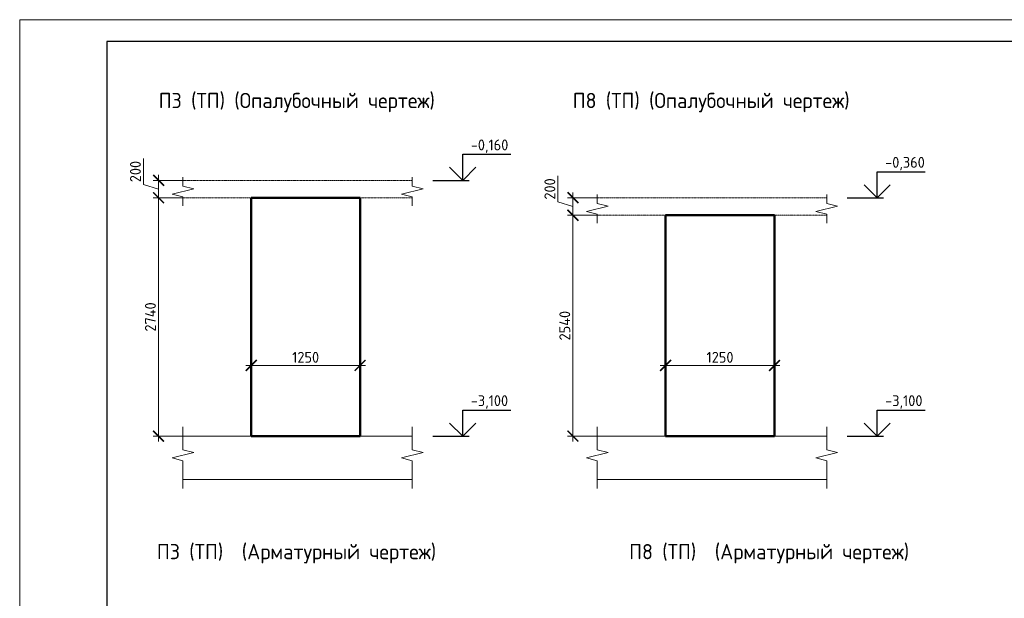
# Model space of a CAD drawing. Header units: millimetres. Extents: x 349531 to 1063351, y -131924 to 96186.
# Tile 159 of 228: x 728502 to 751128, y -49414 to -36112. Entities that reach past the tile are written whole.
import ezdxf

# ---------------------------------------------------------------- set-up
doc = ezdxf.new("R2010")
doc.units = ezdxf.units.MM
doc.linetypes.add('01 Штриховая _4 мм_', pattern=[6, 3.5, -2.5])
for name, color, linetype, lineweight in [('AF_Perekritie', 90, 'Continuous', 18), ('AF_Stena', 90, 'Continuous', 18), ('KR_Fundament', 253, 'Continuous', 18), ('РАЗМЕРЫ', 1, 'Continuous', 9), ('ТОНКИЕ', 7, 'Continuous', 9)]:
    doc.layers.add(name, color=color, linetype=linetype, lineweight=lineweight)
doc.layers.add('ТОЛСТЫЕ_ОСНОВНЫЕ', color=6, linetype='Continuous')
doc.styles.add('GOST-2.304_Type-B', font='GOST_Common.ttf')
doc.dimstyles.new('мой 25', dxfattribs={"dimscale": 100, "dimtxt": 2.5, "dimasz": 2.5, "dimexe": 1.25, "dimexo": 0.625, "dimtad": 1, "dimdec": 0, "dimlfac": 0.5, "dimtxsty": 'GOST-2.304_Type-B', "dimblk": 'ARCHTICK', "dimcen": 2.5, "dimdle": 1.25, "dimaunit": 1, "dimadec": 1, "dimazin": 2, "dimtfac": 1, "dimtdec": 0, "dimtmove": 1, "dimatfit": 3, "dimfxl": 6, "dimfxlon": 1, "dimtfill": 1, "dimlwd": -1, "dimlwe": -1, "dimarcsym": 0})

# ---------------------------------------------------------------- blocks, each defined once
blk = doc.blocks.new('_ArchTick')
at = {"color": 0, "linetype": 'ByBlock', "const_width": 0.15}
blk.add_lwpolyline([(-0.5, -0.5), (0.5, 0.5)], dxfattribs=at)
blk = doc.blocks.new('*D561')
at = {"layer": 'DEFPOINTS', "color": 0, "lineweight": 50, "transparency": 16777216}
for p in [(733823, -42262), (736323, -42262), (736323, -44061)]:
    blk.add_point(p, dxfattribs=at)
at = {"layer": 'РАЗМЕРЫ', "color": 0, "linetype": 'Continuous', "transparency": 16777216}
for p, q in [((733823, -43461), (733823, -44186)), ((736323, -43461), (736323, -44186)), ((733698, -44061), (736448, -44061))]:
    blk.add_line(p, q, dxfattribs=at)
at = {"layer": 'РАЗМЕРЫ', "color": 0, "transparency": 16777216, "xscale": 250, "yscale": 250, "zscale": 250, "rotation": 180}
blk.add_blockref('_ArchTick', (733823, -44061), dxfattribs=at)
at = {"layer": 'РАЗМЕРЫ', "color": 0, "transparency": 16777216, "xscale": 250, "yscale": 250, "zscale": 250}
blk.add_blockref('_ArchTick', (736323, -44061), dxfattribs=at)
at = {"layer": 'РАЗМЕРЫ', "color": 0, "transparency": 16777216, "insert": (735073, -43873), "char_height": 250, "attachment_point": 5, "style": 'GOST-2.304_Type-B', "bg_fill": 3, "box_fill_scale": 1.1, "bg_fill_color": 256, "bg_fill_true_color": 13158600, "bg_fill_transparency": 0}
blk.add_mtext('1250', dxfattribs=at)
blk = doc.blocks.new('*D577')
at = {"layer": 'DEFPOINTS', "color": 0, "lineweight": 50, "transparency": 16777216}
for p in [(732613, -39806), (731694, -40206), (732613, -40206)]:
    blk.add_point(p, dxfattribs=at)
at = {"layer": 'РАЗМЕРЫ', "color": 0, "linetype": 'Continuous', "transparency": 16777216}
for p, q in [((731350, -39903), (731350, -39303)), ((732294, -39806), (731569, -39806)), ((731694, -39681), (731694, -40331)), ((731694, -40006), (731350, -39903)), ((732294, -40206), (731569, -40206))]:
    blk.add_line(p, q, dxfattribs=at)
at = {"layer": 'РАЗМЕРЫ', "color": 0, "transparency": 16777216, "xscale": 250, "yscale": 250, "zscale": 250}
for p, rotation in [((731694, -39806), 90), ((731694, -40206), 270)]:
    blk.add_blockref('_ArchTick', p, dxfattribs=dict(at, rotation=rotation))
at = {"layer": 'РАЗМЕРЫ', "color": 0, "transparency": 16777216, "insert": (731162, -39603), "char_height": 250, "attachment_point": 5, "rotation": 90, "style": 'GOST-2.304_Type-B', "bg_fill": 3, "box_fill_scale": 1.1, "bg_fill_color": 256, "bg_fill_true_color": 13158600, "bg_fill_transparency": 0}
blk.add_mtext('200', dxfattribs=at)
blk = doc.blocks.new('*D578')
at = {"layer": 'DEFPOINTS', "color": 0, "lineweight": 50, "transparency": 16777216}
for p in [(732613, -40206), (731694, -45686), (733171, -45686)]:
    blk.add_point(p, dxfattribs=at)
at = {"layer": 'РАЗМЕРЫ', "color": 0, "linetype": 'Continuous', "transparency": 16777216}
for p, q in [((732294, -40206), (731569, -40206)), ((731694, -40081), (731694, -45811)), ((732294, -45686), (731569, -45686))]:
    blk.add_line(p, q, dxfattribs=at)
at = {"layer": 'РАЗМЕРЫ', "color": 0, "transparency": 16777216, "xscale": 250, "yscale": 250, "zscale": 250}
for p, rotation in [((731694, -40206), 90), ((731694, -45686), 270)]:
    blk.add_blockref('_ArchTick', p, dxfattribs=dict(at, rotation=rotation))
at = {"layer": 'РАЗМЕРЫ', "color": 0, "transparency": 16777216, "insert": (731506, -42946), "char_height": 250, "attachment_point": 5, "rotation": 90, "style": 'GOST-2.304_Type-B', "bg_fill": 3, "box_fill_scale": 1.1, "bg_fill_color": 256, "bg_fill_true_color": 13158600, "bg_fill_transparency": 0}
blk.add_mtext('2740', dxfattribs=at)
blk = doc.blocks.new('*U1380')
at = {"layer": 'ТОЛСТЫЕ_ОСНОВНЫЕ', "color": 6}
blk.add_lwpolyline([(20, 5), (415, 5), (415, 292), (20, 292)], close=True, dxfattribs=at)
at = {"layer": 'ТОНКИЕ'}
blk.add_lwpolyline([(0, 0), (420, 0), (420, 297), (0, 297)], close=True, dxfattribs=at)
blk = doc.blocks.new('*D732')
at = {"layer": 'DEFPOINTS', "color": 0, "lineweight": 50, "transparency": 16777216}
for p in [(743345, -42262), (745845, -42262), (745845, -44061)]:
    blk.add_point(p, dxfattribs=at)
at = {"layer": 'РАЗМЕРЫ', "color": 0, "linetype": 'Continuous', "transparency": 16777216}
for p, q in [((743345, -43461), (743345, -44186)), ((745845, -43461), (745845, -44186)), ((743220, -44061), (745970, -44061))]:
    blk.add_line(p, q, dxfattribs=at)
at = {"layer": 'РАЗМЕРЫ', "color": 0, "transparency": 16777216, "xscale": 250, "yscale": 250, "zscale": 250, "rotation": 180}
blk.add_blockref('_ArchTick', (743345, -44061), dxfattribs=at)
at = {"layer": 'РАЗМЕРЫ', "color": 0, "transparency": 16777216, "xscale": 250, "yscale": 250, "zscale": 250}
blk.add_blockref('_ArchTick', (745845, -44061), dxfattribs=at)
at = {"layer": 'РАЗМЕРЫ', "color": 0, "transparency": 16777216, "insert": (744595, -43873), "char_height": 250, "attachment_point": 5, "style": 'GOST-2.304_Type-B', "bg_fill": 3, "box_fill_scale": 1.1, "bg_fill_color": 256, "bg_fill_true_color": 13158600, "bg_fill_transparency": 0}
blk.add_mtext('1250', dxfattribs=at)
blk = doc.blocks.new('*D733')
at = {"layer": 'DEFPOINTS', "color": 0, "lineweight": 50, "transparency": 16777216}
for p in [(742135, -40206), (741216, -40606), (742135, -40606)]:
    blk.add_point(p, dxfattribs=at)
at = {"layer": 'РАЗМЕРЫ', "color": 0, "linetype": 'Continuous', "transparency": 16777216}
for p, q in [((740872, -40303), (740872, -39703)), ((741816, -40206), (741091, -40206)), ((741216, -40081), (741216, -40731)), ((741216, -40406), (740872, -40303)), ((741816, -40606), (741091, -40606))]:
    blk.add_line(p, q, dxfattribs=at)
at = {"layer": 'РАЗМЕРЫ', "color": 0, "transparency": 16777216, "xscale": 250, "yscale": 250, "zscale": 250}
for p, rotation in [((741216, -40206), 90), ((741216, -40606), 270)]:
    blk.add_blockref('_ArchTick', p, dxfattribs=dict(at, rotation=rotation))
at = {"layer": 'РАЗМЕРЫ', "color": 0, "transparency": 16777216, "insert": (740685, -40003), "char_height": 250, "attachment_point": 5, "rotation": 90, "style": 'GOST-2.304_Type-B', "bg_fill": 3, "box_fill_scale": 1.1, "bg_fill_color": 256, "bg_fill_true_color": 13158600, "bg_fill_transparency": 0}
blk.add_mtext('200', dxfattribs=at)
blk = doc.blocks.new('*D734')
at = {"layer": 'DEFPOINTS', "color": 0, "lineweight": 50, "transparency": 16777216}
for p in [(742135, -40606), (741216, -45686), (742694, -45686)]:
    blk.add_point(p, dxfattribs=at)
at = {"layer": 'РАЗМЕРЫ', "color": 0, "linetype": 'Continuous', "transparency": 16777216}
for p, q in [((741216, -40481), (741216, -45811)), ((741816, -40606), (741091, -40606)), ((741816, -45686), (741091, -45686))]:
    blk.add_line(p, q, dxfattribs=at)
at = {"layer": 'РАЗМЕРЫ', "color": 0, "transparency": 16777216, "xscale": 250, "yscale": 250, "zscale": 250}
for p, rotation in [((741216, -40606), 90), ((741216, -45686), 270)]:
    blk.add_blockref('_ArchTick', p, dxfattribs=dict(at, rotation=rotation))
at = {"layer": 'РАЗМЕРЫ', "color": 0, "transparency": 16777216, "insert": (741028, -43146), "char_height": 250, "attachment_point": 5, "rotation": 90, "style": 'GOST-2.304_Type-B', "bg_fill": 3, "box_fill_scale": 1.1, "bg_fill_color": 256, "bg_fill_true_color": 13158600, "bg_fill_transparency": 0}
blk.add_mtext('2540', dxfattribs=at)

msp = doc.modelspace()

# ---------------------------------------------------------------- linework, layer by layer
for points in [[(738681.9, -39205.8), (739787.2, -39205.8)], [(738681.9, -39805.8), (738681.9, -39205.8)], [(738981.9, -39505.8), (738681.9, -39805.8), (738381.9, -39505.8)], [(737997.4, -39805.8), (738831.9, -39805.8)], [(748204.3, -39605.8), (749309.6, -39605.8)], [(748204.3, -40205.8), (748204.3, -39605.8)], [(748504.3, -39905.8), (748204.3, -40205.8), (747904.3, -39905.8)], [(747519.7, -40205.8), (748354.3, -40205.8)], [(738681.9, -45085.8), (739787.2, -45085.8)], [(738681.9, -45685.8), (738681.9, -45085.8)], [(748204.3, -45085.8), (749309.6, -45085.8)], [(748204.3, -45685.8), (748204.3, -45085.8)], [(738981.9, -45385.8), (738681.9, -45685.8), (738381.9, -45385.8)], [(748504.3, -45385.8), (748204.3, -45685.8), (747904.3, -45385.8)], [(737997.4, -45685.8), (738831.9, -45685.8)], [(747519.7, -45685.8), (748354.3, -45685.8)]]:
    msp.add_lwpolyline(points)
at = {"layer": 'AF_Perekritie', "linetype": '01 Штриховая _4 мм_', "lineweight": 9}
for p, q in [((737442.9, -39805.8), (732252.1, -39805.8)), ((737443, -39805.8), (737524.4, -39805.8)), ((732252.1, -40205.8), (737442.9, -40205.8)), ((737524.4, -40205.8), (737443, -40205.8)), ((746965.3, -40205.8), (741774.4, -40205.8)), ((746965.4, -40205.8), (747046.7, -40205.8)), ((741774.4, -40605.8), (746965.3, -40605.8)), ((747046.7, -40605.8), (746965.4, -40605.8))]:
    msp.add_line(p, q, dxfattribs=at)
at = {"layer": 'AF_Stena', "lineweight": 50}
for p, q in [((736322.9, -40205.8), (733822.9, -40205.8)), ((733822.9, -40205.8), (733822.9, -45685.8)), ((736322.9, -45685.8), (736322.9, -40205.8)), ((745845.2, -40605.8), (743345.2, -40605.8)), ((743345.2, -40605.8), (743345.2, -45685.8)), ((745845.2, -45685.8), (745845.2, -40605.8)), ((733822.9, -45685.8), (736322.9, -45685.8)), ((743345.2, -45685.8), (745845.2, -45685.8))]:
    msp.add_line(p, q, dxfattribs=at)
at = {"layer": 'AF_Stena', "lineweight": 20}
for points in [[(732252.1, -39880.8), (732252.1, -39730.8)], [(737524.4, -39880.8), (737524.4, -39730.8)], [(732502.1, -39998.3), (732002.1, -40123.3)], [(732252.1, -39880.8), (732252.1, -39935.8)], [(732252.1, -39935.8), (732502.1, -39998.3)], [(737774.4, -39998.3), (737274.4, -40123.3)], [(737524.4, -39880.8), (737524.4, -39935.8)], [(737524.4, -39935.8), (737774.4, -39998.3)], [(732002.1, -40123.3), (732252.1, -40185.8)], [(732252.1, -40185.8), (732252.1, -40240.8)], [(732252.1, -40240.8), (732252.1, -40390.8)], [(737274.4, -40123.3), (737524.4, -40185.8)], [(737524.4, -40185.8), (737524.4, -40240.8)], [(737524.4, -40240.8), (737524.4, -40390.8)], [(741774.4, -40280.8), (741774.4, -40130.8)], [(747046.7, -40280.8), (747046.7, -40130.8)], [(742024.4, -40398.3), (741524.4, -40523.3)], [(741774.4, -40280.8), (741774.4, -40335.8)], [(741774.4, -40335.8), (742024.4, -40398.3)], [(747296.7, -40398.3), (746796.7, -40523.3)], [(747046.7, -40280.8), (747046.7, -40335.8)], [(747046.7, -40335.8), (747296.7, -40398.3)], [(741524.4, -40523.3), (741774.4, -40585.8)], [(741774.4, -40585.8), (741774.4, -40640.8)], [(741774.4, -40640.8), (741774.4, -40790.8)], [(746796.7, -40523.3), (747046.7, -40585.8)], [(747046.7, -40585.8), (747046.7, -40640.8)], [(747046.7, -40640.8), (747046.7, -40790.8)], [(732252.1, -45945.4), (732252.1, -45473.6)], [(737524.4, -45945.4), (737524.4, -45473.6)], [(741774.4, -45945.4), (741774.4, -45473.6)], [(747046.7, -45945.4), (747046.7, -45473.6)], [(732502.1, -46062.9), (732002.1, -46187.9)], [(732252.1, -45945.4), (732252.1, -46000.4)], [(732252.1, -46000.4), (732502.1, -46062.9)], [(737774.4, -46062.9), (737274.4, -46187.9)], [(737524.4, -45945.4), (737524.4, -46000.4)], [(737524.4, -46000.4), (737774.4, -46062.9)], [(742024.4, -46062.9), (741524.4, -46187.9)], [(741774.4, -45945.4), (741774.4, -46000.4)], [(741774.4, -46000.4), (742024.4, -46062.9)], [(747296.7, -46062.9), (746796.7, -46187.9)], [(747046.7, -45945.4), (747046.7, -46000.4)], [(747046.7, -46000.4), (747296.7, -46062.9)], [(732002.1, -46187.9), (732252.1, -46250.4)], [(732252.1, -46250.4), (732252.1, -46305.4)], [(732252.1, -46305.4), (732252.1, -46891.1)], [(737274.4, -46187.9), (737524.4, -46250.4)], [(737524.4, -46250.4), (737524.4, -46305.4)], [(737524.4, -46305.4), (737524.4, -46891.1)], [(741524.4, -46187.9), (741774.4, -46250.4)], [(741774.4, -46250.4), (741774.4, -46305.4)], [(741774.4, -46305.4), (741774.4, -46891.1)], [(746796.7, -46187.9), (747046.7, -46250.4)], [(747046.7, -46250.4), (747046.7, -46305.4)], [(747046.7, -46305.4), (747046.7, -46891.1)]]:
    msp.add_lwpolyline(points, dxfattribs=at)
at = {"layer": 'KR_Fundament', "lineweight": 9}
for p, q in [((737524.4, -45685.8), (732252.1, -45685.8)), ((747046.7, -45685.8), (741774.4, -45685.8)), ((732252.1, -46685.8), (737524.4, -46685.8)), ((741774.4, -46685.8), (747046.7, -46685.8))]:
    msp.add_line(p, q, dxfattribs=at)

# ---------------------------------------------------------------- texts
at = {"style": 'GOST-2.304_Type-B'}
for s, p in [('-0,160', (738867.9, -39115.8)), ('-0,360', (748390.2, -39515.8)), ('-3,100', (738867.9, -44995.8)), ('-3,100', (748390.2, -44995.8))]:
    msp.add_text(s, height=250, dxfattribs=at).set_placement(p)
at = {"layer": 'РАЗМЕРЫ', "char_height": 350, "attachment_point": 5, "style": 'GOST-2.304_Type-B'}
for s, width, insert in [('П3 (ТП) (Опалубочный чертеж)', 9816.088, (734869.8, -38017.4)), ('П8 (ТП) (Опалубочный чертеж)', 9816.088, (744392.1, -38017.4)), ('П3 (ТП)  (Арматурный чертеж)', 10326.693, (734863.7, -48389.3)), ('П8 (ТП)  (Арматурный чертеж)', 10326.693, (745724.6, -48389.3))]:
    msp.add_mtext_dynamic_manual_height_columns(s, width=width, gutter_width=625, heights=[0], dxfattribs=dict(at, insert=insert))

# ---------------------------------------------------------------- next in the draw order: dimensions: what is measured, and where the dimension line sits
at = {"layer": 'РАЗМЕРЫ'}
dim = msp.add_linear_dim(base=(731693.6, -40205.8), p1=(732612.6, -39805.8), p2=(732612.6, -40205.8), angle=90, dimstyle='мой 25', dxfattribs=at)
dim.commit()
dim.dimension.update_dxf_attribs({"geometry": '*D577', "text_midpoint": (731162.3, -39840.1)})
dim = msp.add_linear_dim(base=(736322.9, -44060.5), p1=(733822.9, -42262.5), p2=(736322.9, -42262.5), dimstyle='мой 25', dxfattribs=at)
dim.commit()
dim.dimension.update_dxf_attribs({"geometry": '*D561', "text_midpoint": (735072.9, -43873)})

# ---------------------------------------------------------------- next in the draw order: dimensions: what is measured, and where the dimension line sits
dim = msp.add_linear_dim(base=(731693.6, -45685.8), p1=(732612.6, -40205.8), p2=(733171.2, -45685.8), angle=90, dimstyle='мой 25', dxfattribs=at)
dim.commit()
dim.dimension.update_dxf_attribs({"geometry": '*D578', "text_midpoint": (731506.1, -42945.8)})

# ---------------------------------------------------------------- next in the draw order: block references
at = {"xscale": 100, "yscale": 100, "zscale": 100}
msp.add_blockref('*U1380', (728501.8, -65811.7), dxfattribs=at)

# ---------------------------------------------------------------- next in the draw order: dimensions: what is measured, and where the dimension line sits
at = {"layer": 'РАЗМЕРЫ'}
dim = msp.add_linear_dim(base=(741215.9, -40605.8), p1=(742134.9, -40205.8), p2=(742134.9, -40605.8), angle=90, dimstyle='мой 25', dxfattribs=at)
dim.commit()
dim.dimension.update_dxf_attribs({"geometry": '*D733', "text_midpoint": (740684.7, -40240.1)})
dim = msp.add_linear_dim(base=(745845.2, -44060.5), p1=(743345.2, -42262.5), p2=(745845.2, -42262.5), dimstyle='мой 25', dxfattribs=at)
dim.commit()
dim.dimension.update_dxf_attribs({"geometry": '*D732', "text_midpoint": (744595.2, -43873)})

# ---------------------------------------------------------------- next in the draw order: dimensions: what is measured, and where the dimension line sits
dim = msp.add_linear_dim(base=(741215.9, -45685.8), p1=(742134.9, -40605.8), p2=(742693.6, -45685.8), angle=90, dimstyle='мой 25', dxfattribs=at)
dim.commit()
dim.dimension.update_dxf_attribs({"geometry": '*D734', "text_midpoint": (741028.4, -43145.8)})

doc.saveas('drawing.dxf')
